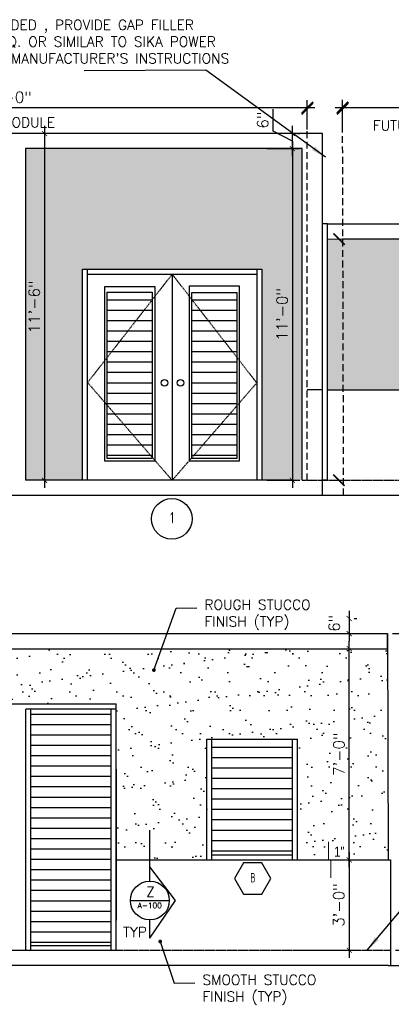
# Model space of a CAD drawing. Header units: inches. Extents: x -3803 to 30266, y -3756 to 4522.
# Tile 30 of 47: x 24072 to 24219, y 2689 to 3081. Entities that reach past the tile are written whole.
import ezdxf
from ezdxf.enums import TextEntityAlignment as Align

# ---------------------------------------------------------------- set-up
doc = ezdxf.new("R2010")
doc.units = ezdxf.units.IN
doc.header["$LTSCALE"] = 0.011
doc.header["$MEASUREMENT"] = 0
doc.header["$PDMODE"] = 1
doc.linetypes.add('DASHED', pattern=[0.75, 0.5, -0.25])
doc.layers.get('0').update_dxf_attribs({"linetype": 'CONTINUOUS'})
doc.layers.get('Defpoints').update_dxf_attribs({"linetype": 'CONTINUOUS'})
for name, color, linetype in [('a-door', 2, 'CONTINUOUS'), ('DIMS', 4, 'CONTINUOUS'), ('G-SYMB', 1, 'CONTINUOUS'), ('roof', 8, 'DASHED'), ('TEXT', 2, 'CONTINUOUS')]:
    doc.layers.add(name, color=color, linetype=linetype)
doc.layers.add('DIM', color=4, linetype='CONTINUOUS', lineweight=13)
doc.styles.add('ROMANS', font='romans.shx')
doc.styles.add('SMA', font='archstyl.shx', dxfattribs={"width": 0.8, "height": 0.0625})
doc.dimstyles.new('ANGEL', dxfattribs={"dimtxt": 4.375, "dimasz": 2, "dimexe": 3, "dimexo": 2, "dimgap": 1.5, "dimtad": 1, "dimdec": 0, "dimzin": 3, "dimdsep": 46, "dimlunit": 4, "dimtxsty": 'ROMANS', "dimblk": 'ARCHTICK', "dimcen": 0, "dimdle": 3, "dimclrd": 4, "dimclre": 4, "dimclrt": 2, "dimadec": 0, "dimazin": 0, "dimtfac": 1, "dimtdec": 0, "dimtmove": 1, "dimatfit": 3, "dimfxl": 1, "dimfrac": 2, "dimtolj": 1, "dimtzin": 0, "dimarcsym": 0})
doc.dimstyles.new('Copy of STANDARD', dxfattribs={"dimtxt": 8, "dimasz": 3, "dimexe": 3, "dimexo": 3, "dimgap": 3, "dimtad": 1, "dimrnd": 1, "dimzin": 3, "dimdsep": 46, "dimlunit": 4, "dimtxsty": 'Standard', "dimblk": 'ARCHTICK', "dimcen": 3, "dimdle": 3, "dimadec": 0, "dimazin": 0, "dimtfac": 1, "dimtix": 1, "dimtofl": 0, "dimtmove": 1, "dimatfit": 3, "dimfxl": 3, "dimtolj": 1, "dimtzin": 0, "dimlwd": -1, "dimlwe": -1, "dimarcsym": 0})

# ---------------------------------------------------------------- blocks, each defined once
blk = doc.blocks.new('_ArchTick')
at = {"color": 0, "linetype": 'ByBlock', "const_width": 0.15}
blk.add_lwpolyline([(-0.5, -0.5), (0.5, 0.5)], dxfattribs=at)
blk = doc.blocks.new('AINC-DOORID')
at = {"layer": 'G-SYMB'}
blk.add_circle((0, 0), 0.1673, dxfattribs=at)
at = {"layer": 'G-SYMB', "color": 4, "linetype": 'Continuous', "style": 'SMA', "width": 0.75}
blk.add_attdef('DNUM', text='', height=0.0938, dxfattribs=at).set_placement((0.0025, 0.0102), align=Align.MIDDLE)
blk = doc.blocks.new('AINC-WINID')
at = {"layer": 'G-SYMB', "linetype": 'Continuous'}
blk.add_lwpolyline([(0.2577, 20.2671), (0.1675, 20.4234), (-0.0129, 20.4234), (-0.1031, 20.2671), (-0.0129, 20.1109), (0.1675, 20.1109)], close=True, dxfattribs=at)
at = {"layer": 'G-SYMB', "color": 4, "linetype": 'Continuous', "style": 'SMA', "width": 0.75}
blk.add_attdef('WNUM', text='', height=0.0938, dxfattribs=at).set_placement((0.0793, 20.2753), align=Align.MIDDLE)
blk = doc.blocks.new('*D151')
at = {"layer": 'Defpoints', "color": 0, "ltscale": 10, "transparency": 16777216}
for p in [(23946.03, 3045.31), (24186.03, 3045.78), (24186.03, 3045.78)]:
    blk.add_point(p, dxfattribs=at)
at = {"layer": 'DIM', "color": 4, "lineweight": -2, "ltscale": 10, "transparency": 16777216}
for p, q in [((23946.03, 3047.31), (23946.03, 3048.78)), ((24186.03, 3047.78), (24186.03, 3048.78)), ((23943.03, 3045.78), (24189.03, 3045.78))]:
    blk.add_line(p, q, dxfattribs=at)
at = {"layer": 'DIM', "color": 4, "lineweight": -2, "ltscale": 10, "transparency": 16777216, "xscale": 2, "yscale": 2, "zscale": 2, "rotation": 180}
blk.add_blockref('_ArchTick', (23946.03, 3045.78), dxfattribs=at)
at = {"layer": 'DIM', "color": 4, "lineweight": -2, "ltscale": 10, "transparency": 16777216, "xscale": 2, "yscale": 2, "zscale": 2}
blk.add_blockref('_ArchTick', (24186.03, 3045.78), dxfattribs=at)
at = {"layer": 'DIM', "color": 2, "ltscale": 10, "transparency": 16777216, "insert": (24066.03, 3049.88), "char_height": 4.375, "attachment_point": 5, "style": 'ROMANS'}
blk.add_mtext('\\A1;20\'-0"', dxfattribs=at)
blk = doc.blocks.new('*D152')
at = {"layer": 'Defpoints', "color": 0, "ltscale": 10, "transparency": 16777216}
for p in [(24200.03, 3045.81), (24320.03, 3045.81), (24320.03, 3045.81)]:
    blk.add_point(p, dxfattribs=at)
at = {"layer": 'DIM', "color": 4, "lineweight": -2, "ltscale": 10, "transparency": 16777216}
for p, q in [((24200.03, 3047.81), (24200.03, 3048.81)), ((24320.03, 3047.81), (24320.03, 3048.81)), ((24197.03, 3045.81), (24323.03, 3045.81))]:
    blk.add_line(p, q, dxfattribs=at)
at = {"layer": 'DIM', "color": 4, "lineweight": -2, "ltscale": 10, "transparency": 16777216, "xscale": 2, "yscale": 2, "zscale": 2, "rotation": 180}
blk.add_blockref('_ArchTick', (24200.03, 3045.81), dxfattribs=at)
at = {"layer": 'DIM', "color": 4, "lineweight": -2, "ltscale": 10, "transparency": 16777216, "xscale": 2, "yscale": 2, "zscale": 2}
blk.add_blockref('_ArchTick', (24320.03, 3045.81), dxfattribs=at)
at = {"layer": 'DIM', "color": 2, "ltscale": 10, "transparency": 16777216, "insert": (24260.03, 3049.92), "char_height": 4.375, "attachment_point": 5, "style": 'ROMANS'}
blk.add_mtext('\\A1;10\'-0"', dxfattribs=at)
blk = doc.blocks.new('*D155')
at = {"layer": 'Defpoints', "color": 0, "ltscale": 10, "transparency": 16777216}
for p in [(24167.94, 3029.45), (24167.94, 2897.45), (24180.08, 2897.45)]:
    blk.add_point(p, dxfattribs=at)
at = {"layer": 'DIM', "color": 4, "lineweight": -2, "ltscale": 10, "transparency": 16777216}
for p, q in [((24169.94, 3029.45), (24183.08, 3029.45)), ((24180.08, 3032.45), (24180.08, 2894.45)), ((24169.94, 2897.45), (24183.08, 2897.45))]:
    blk.add_line(p, q, dxfattribs=at)
at = {"layer": 'DIM', "color": 4, "lineweight": -2, "ltscale": 10, "transparency": 16777216, "xscale": 2, "yscale": 2, "zscale": 2}
for p, rotation in [((24180.08, 3029.45), 90), ((24180.08, 2897.45), 270)]:
    blk.add_blockref('_ArchTick', p, dxfattribs=dict(at, rotation=rotation))
at = {"layer": 'DIM', "color": 2, "ltscale": 10, "transparency": 16777216, "insert": (24175.98, 2963.45), "char_height": 4.375, "attachment_point": 5, "rotation": 90, "style": 'ROMANS'}
blk.add_mtext('\\A1;11\'-0"', dxfattribs=at)
blk = doc.blocks.new('*D159')
at = {"layer": 'Defpoints', "color": 0, "ltscale": 10, "transparency": 16777216}
for p in [(24182.12, 2746.45), (24182.12, 2710.45), (24202.65, 2710.45)]:
    blk.add_point(p, dxfattribs=at)
at = {"layer": 'DIM', "color": 4, "lineweight": -2, "ltscale": 10, "transparency": 16777216}
for p, q in [((24202.65, 2749.45), (24202.65, 2707.45)), ((24184.12, 2746.45), (24205.65, 2746.45)), ((24184.12, 2710.45), (24205.65, 2710.45))]:
    blk.add_line(p, q, dxfattribs=at)
at = {"layer": 'DIM', "color": 4, "lineweight": -2, "ltscale": 10, "transparency": 16777216, "xscale": 2, "yscale": 2, "zscale": 2}
for p, rotation in [((24202.65, 2746.45), 90), ((24202.65, 2710.45), 270)]:
    blk.add_blockref('_ArchTick', p, dxfattribs=dict(at, rotation=rotation))
at = {"layer": 'DIM', "color": 2, "ltscale": 10, "transparency": 16777216, "insert": (24198.55, 2728.45), "char_height": 4.375, "attachment_point": 5, "rotation": 90, "style": 'ROMANS'}
blk.add_mtext('\\A1;3\'-0"', dxfattribs=at)
blk = doc.blocks.new('*D160')
at = {"layer": 'Defpoints', "color": 0, "ltscale": 10, "transparency": 16777216}
for p in [(24202.65, 2830.45), (24202.69, 2830.45), (24202.65, 2746.45)]:
    blk.add_point(p, dxfattribs=at)
at = {"layer": 'DIM', "color": 4, "lineweight": -2, "ltscale": 10, "transparency": 16777216}
for p, q in [((24202.69, 2743.45), (24202.69, 2833.45)), ((24204.65, 2830.45), (24205.69, 2830.45)), ((24204.65, 2746.45), (24205.69, 2746.45))]:
    blk.add_line(p, q, dxfattribs=at)
at = {"layer": 'DIM', "color": 4, "lineweight": -2, "ltscale": 10, "transparency": 16777216, "xscale": 2, "yscale": 2, "zscale": 2}
for p, rotation in [((24202.69, 2830.45), 90), ((24202.69, 2746.45), 270)]:
    blk.add_blockref('_ArchTick', p, dxfattribs=dict(at, rotation=rotation))
at = {"layer": 'DIM', "color": 2, "ltscale": 10, "transparency": 16777216, "insert": (24198.58, 2788.45), "char_height": 4.375, "attachment_point": 5, "rotation": 90, "style": 'ROMANS'}
blk.add_mtext('\\A1;7\'-0"', dxfattribs=at)
blk = doc.blocks.new('*D181')
at = {"layer": 'Defpoints', "color": 0, "ltscale": 10, "transparency": 16777216}
for p in [(24180.08, 3035.45), (24180.08, 3035.45), (24180.08, 3029.45)]:
    blk.add_point(p, dxfattribs=at)
at = {"layer": 'DIM', "color": 4, "lineweight": -2, "ltscale": 10, "transparency": 16777216}
for p, q in [((24172.44, 3036.37), (24172.44, 3045.2)), ((24180.08, 3026.45), (24180.08, 3038.45)), ((24180.08, 3032.45), (24172.44, 3036.37)), ((24182.08, 3035.45), (24183.08, 3035.45)), ((24182.08, 3029.45), (24183.08, 3029.45))]:
    blk.add_line(p, q, dxfattribs=at)
at = {"layer": 'DIM', "color": 4, "lineweight": -2, "ltscale": 10, "transparency": 16777216, "xscale": 2, "yscale": 2, "zscale": 2}
for p, rotation in [((24180.08, 3035.45), 90), ((24180.08, 3029.45), 270)]:
    blk.add_blockref('_ArchTick', p, dxfattribs=dict(at, rotation=rotation))
at = {"layer": 'DIM', "color": 2, "ltscale": 10, "transparency": 16777216, "insert": (24168.33, 3040.79), "char_height": 4.375, "attachment_point": 5, "rotation": 90, "style": 'ROMANS'}
blk.add_mtext('\\A1;6"', dxfattribs=at)
blk = doc.blocks.new('*D182')
at = {"layer": 'Defpoints', "color": 0, "ltscale": 10, "transparency": 16777216}
for p in [(24085.19, 3035.45), (24081.58, 2897.45), (24085.19, 2897.45)]:
    blk.add_point(p, dxfattribs=at)
at = {"layer": 'DIM', "color": 4, "lineweight": -2, "ltscale": 10, "transparency": 16777216}
for p, q in [((24081.58, 3038.45), (24081.58, 2894.45)), ((24083.19, 3035.45), (24078.58, 3035.45)), ((24083.19, 2897.45), (24078.58, 2897.45))]:
    blk.add_line(p, q, dxfattribs=at)
at = {"layer": 'DIM', "color": 4, "lineweight": -2, "ltscale": 10, "transparency": 16777216, "xscale": 2, "yscale": 2, "zscale": 2}
for p, rotation in [((24081.58, 3035.45), 90), ((24081.58, 2897.45), 270)]:
    blk.add_blockref('_ArchTick', p, dxfattribs=dict(at, rotation=rotation))
at = {"layer": 'DIM', "color": 2, "ltscale": 10, "transparency": 16777216, "insert": (24077.47, 2966.45), "char_height": 4.375, "attachment_point": 5, "rotation": 90, "style": 'ROMANS'}
blk.add_mtext('\\A1;11\'-6"', dxfattribs=at)
blk = doc.blocks.new('*D183')
at = {"layer": 'Defpoints', "color": 0, "ltscale": 10, "transparency": 16777216}
for p in [(24202.65, 2842.45), (24202.65, 2836.45), (24202.65, 2836.45)]:
    blk.add_point(p, dxfattribs=at)
at = {"layer": 'DIM', "color": 4, "lineweight": -2, "ltscale": 10, "transparency": 16777216}
for p, q in [((24202.65, 2845.45), (24202.65, 2833.45)), ((24204.65, 2842.45), (24205.65, 2842.45)), ((24204.65, 2836.45), (24205.65, 2836.45))]:
    blk.add_line(p, q, dxfattribs=at)
at = {"layer": 'DIM', "color": 4, "lineweight": -2, "ltscale": 10, "transparency": 16777216, "xscale": 2, "yscale": 2, "zscale": 2}
for p, rotation in [((24202.65, 2842.45), 90), ((24202.65, 2836.45), 270)]:
    blk.add_blockref('_ArchTick', p, dxfattribs=dict(at, rotation=rotation))
at = {"layer": 'DIM', "color": 2, "ltscale": 10, "transparency": 16777216, "insert": (24196.72, 2840.55), "char_height": 4.375, "attachment_point": 5, "rotation": 90, "style": 'ROMANS'}
blk.add_mtext('\\A1;6"', dxfattribs=at)
blk = doc.blocks.new('*D303')
at = {"layer": 'Defpoints', "color": 0, "ltscale": 10, "transparency": 16777216}
for p in [(24217.91, 2836.45), (24219.12, 2710.45), (24232.95, 2710.45)]:
    blk.add_point(p, dxfattribs=at)
at = {"layer": 'DIM', "color": 4, "lineweight": -2, "ltscale": 10, "transparency": 16777216}
for p, q in [((24232.95, 2839.45), (24232.95, 2707.45)), ((24219.91, 2836.45), (24235.95, 2836.45)), ((24221.12, 2710.45), (24235.95, 2710.45))]:
    blk.add_line(p, q, dxfattribs=at)
at = {"layer": 'DIM', "color": 4, "lineweight": -2, "ltscale": 10, "transparency": 16777216, "xscale": 2, "yscale": 2, "zscale": 2}
for p, rotation in [((24232.95, 2836.45), 90), ((24232.95, 2710.45), 270)]:
    blk.add_blockref('_ArchTick', p, dxfattribs=dict(at, rotation=rotation))
at = {"layer": 'DIM', "color": 2, "ltscale": 10, "transparency": 16777216, "insert": (24228.84, 2773.45), "char_height": 4.375, "attachment_point": 5, "rotation": 90, "style": 'ROMANS'}
blk.add_mtext('\\A1;10\'-6"', dxfattribs=at)

msp = doc.modelspace()

# ---------------------------------------------------------------- hatches: boundary and pattern name
at = {"ltscale": 10}
h = msp.add_hatch(dxfattribs=at)
h.set_pattern_fill('AR-SAND', color=1, scale=6)
h.set_pattern_definition([(37.5, (0, -16.996), (-0.37796, 11.5609426), [0, -9.12, 0, -10.2, 0, -9.75]), (7.5, (0, -16.996), (10.61866, 16.932876), [0, -4.92, 0, -8.22, 0, -3.15]), (327.5, (-7.38, -16.996), (18.684851, 0.0339543), [0, -3, 0, -10.8, 0, -14.1]), (317.5, (-7.38, -16.996), (18.03676, 5.266053), [0, -1.5, 0, -7.08, 0, -8.1])])
h.paths.add_polyline_path([(23890.0266933, 2933.6591937), (23937.7086725, 2933.4496154), (23938.0266933, 2993.4496154), (23806.0266933, 2993.4496154), (23806.0266933, 2960.4496154), (23806.0266933, 2933.4496154), (23854.0266933, 2933.4496154), (23854.0266933, 2981.6591937), (23890.0266933, 2981.6591937)])
h.paths.add_polyline_path([(24066.0266933, 3017.4496154), (23940.0266933, 3017.4496154), (23940.0266933, 2933.4496154), (23982.0266933, 2933.4496154), (23982.0266933, 2981.4496154), (24066.0266933, 2981.4496154)])
h.paths.add_polyline_path([(24074.0266933, 3029.4496154), (24184.0266933, 3029.4496154), (24184.0266933, 2897.4496154), (24167.9352227, 2897.4496154), (24167.9352227, 2981.4496154), (24096.6992921, 2981.4496154), (24096.6992921, 2897.4496154), (24074.0266933, 2897.4496154)])
h.paths.add_polyline_path([(24194.0266933, 2993.4496154), (24326.0266933, 2993.4496154), (24326.0266933, 2933.4496154), (24278.0266933, 2933.4496154), (24278.0266933, 2981.1960286), (24242.0266933, 2981.1960286), (24242.0266933, 2933.1960286), (24194.0266933, 2933.4496154)])
h = msp.add_hatch(dxfattribs=at)
h.set_pattern_fill('AR-SAND', color=1, scale=6)
h.set_pattern_definition([(37.5, (0, -26.762), (-0.37796, 11.5609426), [0, -9.12, 0, -10.2, 0, -9.75]), (7.5, (0, -26.762), (10.61866, 16.932876), [0, -4.92, 0, -8.22, 0, -3.15]), (327.5, (-7.38, -26.762), (18.684851, 0.0339543), [0, -3, 0, -10.8, 0, -14.1]), (317.5, (-7.38, -26.762), (18.03676, 5.266053), [0, -1.5, 0, -7.08, 0, -8.1])])
h.paths.add_polyline_path([(23930.1217128, 2746.4488214), (23966.1217128, 2746.4488214), (23966.1217128, 2808.4488214), (24110.1217128, 2808.4488214), (24110.1217128, 2746.4488214), (24146.1217128, 2746.4488214), (24146.1217128, 2794.4488214), (24182.1217128, 2794.4488214), (24182.1217128, 2746.4488214), (24218.1217128, 2746.4488214), (24217.9104832, 2830.4488214), (23930.1217128, 2830.4488214)])
at = {"layer": 'a-door'}
h = msp.add_hatch(dxfattribs=at)
h.set_pattern_fill('LINE', color=256, scale=33)
h.set_pattern_definition([(0, (-585.2525, 283.922), (0, 4.125), [])])
h.paths.add_polyline_path([(24124.3793787, 2972.2704636), (24106.5227961, 2972.2704636), (24106.5227961, 2906.125757), (24124.3793787, 2906.125757)])
h.paths.add_polyline_path([(24157.994605, 2972.1505307), (24140.1380224, 2972.1505307), (24140.1380224, 2906.125757), (24157.994605, 2906.125757)])
h = msp.add_hatch(dxfattribs=at)
h.set_pattern_fill('LINE', color=256, scale=33)
h.set_pattern_definition([(0, (-629.7675, 48.9213), (0, 4.125), [])])
h.paths.add_polyline_path([(24076.1217128, 2804.4488214), (24108.1217128, 2804.4488214), (24108.1217128, 2712.343356), (24076.1217128, 2712.343356)])
h = msp.add_hatch(dxfattribs=at)
h.set_pattern_fill('LINE', color=256, scale=33)
h.set_pattern_definition([(0, (-557.7675, 72.9213), (0, 4.125), [])])
h.paths.add_polyline_path([(24148.1217128, 2792.2997753), (24180.1217128, 2792.2997753), (24180.1217128, 2748.4488214), (24148.1217128, 2748.4488214)])

# ---------------------------------------------------------------- linework, layer by layer
at = {"color": 5, "ltscale": 10}
for p, q in [((24186.0266933, 3035.4496154), (24066.0266933, 3035.4496154)), ((24192.0266933, 3035.4496154), (24186.0266933, 3035.4496154)), ((24192.0266933, 2891.4496154), (24192.0266933, 3035.4496154)), ((24184.0266933, 3029.4496154), (24074.0266933, 3029.4496154)), ((24074.0266933, 3029.4496154), (24074.0266933, 2897.4496154)), ((24184.0266933, 2897.4496154), (24184.0266933, 3029.4496154)), ((24180.0266933, 2897.4496154), (24074.0266933, 2897.4496154)), ((23930.1217128, 2836.4488214), (24217.9104832, 2836.4488214)), ((24217.9104832, 2830.4488214), (24217.9104832, 2836.4488214)), ((23930.1217128, 2830.4488214), (24218.1217128, 2830.4488214))]:
    msp.add_line(p, q, dxfattribs=at)
at = {"color": 4, "ltscale": 10}
for p, q in [((24180.0266933, 3035.4496154), (24072.0266933, 3035.4496154)), ((24194.0266933, 2999.4496154), (24192.0266933, 2999.4496154)), ((24194.0266933, 2999.4496154), (24326.0266933, 2999.4496154)), ((24194.0266933, 2897.4496154), (24194.0266933, 2999.4496154)), ((24242.0266933, 2993.4496154), (24200.0266933, 2993.4496154)), ((24192.0266933, 2933.4496154), (24186.0266933, 2933.4496154)), ((24194.0266933, 2933.4496154), (24326.0266933, 2933.4496154)), ((24194.0266933, 2897.4496154), (24192.0266933, 2897.4496154)), ((24217.9104832, 2836.4488214), (24218.1217128, 2746.4488214)), ((24110.1217128, 2782.4488214), (24110.1217128, 2722.4488214)), ((24110.1217128, 2746.4488214), (24219.1217128, 2746.4488214)), ((24219.1217128, 2746.4488214), (24219.1217128, 2710.4488214)), ((23966.1217128, 2710.4488214), (24110.1217128, 2710.4488214)), ((24219.1217128, 2710.4488214), (24219.1217128, 2704.4488214))]:
    msp.add_line(p, q, dxfattribs=at)
at = {"color": 6, "ltscale": 10}
for p, q in [((24345.3975091, 2891.4496154), (23806.0266933, 2891.4496154)), ((24218.1217128, 2704.4488214), (23930.1217128, 2704.4488214)), ((24218.1217128, 2704.4488214), (24248.2923923, 2704.4488214))]:
    msp.add_line(p, q, dxfattribs=at)
at = {"color": 1, "ltscale": 10}
for p, q in [((24123.4588642, 2737.9806171), (24123.4588642, 2758.2907543)), ((24123.4588642, 2737.9806171), (24123.4588642, 2743.5857157)), ((24133.6709463, 2730.2776512), (24123.4588642, 2743.5857157)), ((24115.7321202, 2730.2538731), (24131.1856083, 2730.2538731)), ((24123.4588642, 2715.2314932), (24133.6709463, 2730.2776512)), ((24123.4588642, 2715.2314932), (24123.4588642, 2722.527129))]:
    msp.add_line(p, q, dxfattribs=at)
msp.add_circle((24123.4588642, 2730.2538731), 7.7267441, dxfattribs=at)
at = {"layer": 'a-door', "color": 2, "linetype": 'Continuous', "lineweight": -3}
for p, q in [((24096.6992921, 2981.4496154), (24167.9352227, 2981.4496154)), ((24096.7047702, 2897.4496154), (24096.7047702, 2981.4496154)), ((24098.7047702, 2897.4496154), (24098.7047702, 2981.4496154)), ((24098.7047702, 2979.4496154), (24165.9352227, 2979.4496154)), ((24132.3199964, 2979.4496154), (24132.3199964, 2897.4496154)), ((24165.9352227, 2981.4496154), (24165.9352227, 2897.4496154)), ((24167.9352227, 2981.4496154), (24167.9352227, 2897.4496154)), ((24002.1217128, 2808.4488214), (24110.1217128, 2808.4488214)), ((24110.1217128, 2806.4488214), (24110.1217128, 2808.4488214))]:
    msp.add_line(p, q, dxfattribs=at)
at = {"layer": 'a-door'}
for p, q in [((24074.1217128, 2722.4488214), (24074.1217128, 2806.4488214)), ((24074.1217128, 2710.4488214), (24074.1217128, 2806.4488214)), ((24110.1217128, 2806.4488214), (24074.1217128, 2806.4488214)), ((24076.1217128, 2710.4488214), (24076.1217128, 2806.4488214)), ((24108.1217128, 2710.4488214), (24108.1217128, 2806.4488214)), ((24110.1217128, 2710.4488214), (24110.1217128, 2806.4488214)), ((24146.1217128, 2746.4488214), (24146.1217128, 2794.4488214)), ((24146.1217128, 2794.4488214), (24182.1217128, 2794.4488214)), ((24148.1217128, 2746.4488214), (24148.1217128, 2794.4488214)), ((24180.1217128, 2746.4488214), (24180.1217128, 2794.4488214)), ((24182.1217128, 2746.4488214), (24182.1217128, 2794.4488214)), ((24148.1217128, 2748.4488214), (24180.1217128, 2748.4488214)), ((24076.1217128, 2712.343356), (24108.1217128, 2712.343356))]:
    msp.add_line(p, q, dxfattribs=at)
at = {"layer": 'a-door', "color": 2, "linetype": 'Continuous', "lineweight": -3}
for points in [[(24105.5227961, 2974.623925), (24125.3793787, 2974.623925), (24125.3793787, 2905.125757), (24105.5227961, 2905.125757)], [(24139.1380224, 2974.7857163), (24158.994605, 2974.7857163), (24158.994605, 2905.125757), (24139.1380224, 2905.125757)], [(24106.5227961, 2972.2704636), (24124.3793787, 2972.2704636), (24124.3793787, 2906.125757), (24106.5227961, 2906.125757)], [(24140.1380224, 2972.1505307), (24157.994605, 2972.1505307), (24157.994605, 2906.125757), (24140.1380224, 2906.125757)]]:
    msp.add_lwpolyline(points, close=True, dxfattribs=at)
for centre in [(24129.253622, 2936.2412723), (24135.6323442, 2936.2412723)]:
    msp.add_circle(centre, 1.3187073, dxfattribs=at)
at = {"layer": 'DIM', "color": 4, "ltscale": 10}
msp.add_line((24194.0266933, 2993.4496154), (24201.6000593, 2993.4496154), dxfattribs=at)
at = {"layer": 'DIM', "ltscale": 10}
for p, q in [((24194.4247971, 2746.4488214), (24194.4247971, 2753.6174412)), ((24195.4247971, 2739.2802016), (24195.4247971, 2746.4488214))]:
    msp.add_line(p, q, dxfattribs=at)
msp.add_lwpolyline([(23930.1217128, 2836.4488214), (24217.9104832, 2836.4488214), (24217.9104832, 2830.4488214), (23930.1217128, 2830.4488214)], close=True, dxfattribs=at)
at = {"layer": 'DIMS', "color": 4, "ltscale": 10}
for p, q in [((24186.0266933, 3036.9991315), (24186.0266933, 3048.776953)), ((24186.0266933, 3036.9991315), (24186.0266933, 3048.3137879)), ((24200.0573507, 3036.9991315), (24200.0573507, 3048.776953)), ((24200.0573507, 3036.9991315), (24200.0573507, 3048.3137879))]:
    msp.add_line(p, q, dxfattribs=at)
at = {"layer": 'roof', "ltscale": 500}
for p, q in [((24186.0266933, 2897.4496154), (24186.0266933, 3048.3137879)), ((24200.4517207, 2891.4496154), (24200.0266933, 3048.3137879))]:
    msp.add_line(p, q, dxfattribs=at)
at = {"layer": 'roof', "ltscale": 53}
for p, q in [((24132.3199964, 2979.4496154), (24098.7047702, 2936.3673118)), ((24165.9352227, 2936.2286209), (24132.3199964, 2979.4496154)), ((24098.7047702, 2936.3673118), (24132.3199964, 2897.4496154)), ((24132.3199964, 2897.4496154), (24165.9352227, 2936.2286209)), ((24184.0266933, 2897.4496154), (24326.0266933, 2897.4496154)), ((24110.1217128, 2710.4488214), (24219.1217128, 2710.4488214))]:
    msp.add_line(p, q, dxfattribs=at)

# ---------------------------------------------------------------- block references
for name, p, xscale, yscale, zscale, values in [('AINC-DOORID', (24132.1561077, 2882.1147085), 48.29248555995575, 48.29248555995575, 48.29248555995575, {'DNUM': '1'}), ('AINC-WINID', (24161.2260524, 1923.7837369), 40.22379667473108, 40.22379667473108, 40.22379667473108, {'WNUM': 'B'})]:
    msp.add_blockref(name, p, dxfattribs=dict(xscale=xscale, yscale=yscale, zscale=zscale)).add_auto_attribs(values)
at = {"layer": 'DIM', "color": 4, "ltscale": 10, "xscale": 4.5, "yscale": 4.5, "zscale": 4.5}
for p, rotation in [((24198.6000593, 2993.4496154), 90), ((24198.6000593, 2897.4496154), 270)]:
    msp.add_blockref('_ArchTick', p, dxfattribs=dict(at, rotation=rotation))
at = {"layer": 'DIMS', "color": 4, "ltscale": 10, "xscale": 4.5, "yscale": 4.5, "zscale": 4.5}
for p in [(24186.0266933, 3045.776953), (24200.0573507, 3045.776953)]:
    msp.add_blockref('_ArchTick', p, dxfattribs=at)
at = {"layer": 'DIMS', "color": 4, "ltscale": 10, "xscale": 4.5, "yscale": 4.5, "zscale": 4.5, "rotation": 180}
for p in [(24186.0266933, 3045.3137879), (24200.0573507, 3045.3137879)]:
    msp.add_blockref('_ArchTick', p, dxfattribs=at)

# ---------------------------------------------------------------- texts
at = {"layer": 'TEXT', "color": 2, "attachment_point": 1}
for s, insert, char_height, width in [("{\\Fromans|c0; WHEN MODULES ARE ADDED , PROVIDE GAP FILLER COMPOUND AT JOINT , EQ. OR SIMILAR TO SIKA POWER SET GAP FILLER AS PER MANUFACTURER'S INSTRUCTIONS}", (24000.693216, 3080.6754358), 4.0006921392, 171.070528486), ('{\\Fromans|c0;MAIN MODULE}', (24049.2663378, 3041.8749559), 4.000692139, 137.254255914), ('{\\Fromans|c0;FUTURE EXPANSION MODULE 1}', (24212.0917746, 3040.6316069), 4.000692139, 137.254255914), ('{\\Fromans|c0;ROUGH STUCCO\\PFINISH (TYP)}', (24145.150953, 2849.9511107), 4.000692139, 137.254255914), ('{\\fTechnic|b0|i0|c2|p2;1"}', (24196.6826868, 2751.6995197), 4.000692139, 137.254255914), ('{\\Fromans|c0;Z}', (24122.0203552, 2735.6911596), 4.000692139, 137.254255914), ('{\\Fromans|c0;A-100}', (24118.5845182, 2729.363289), 2.159637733, 74.092047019), ('{\\Fromans|c0;TYP}', (24112.8206171, 2719.6979817), 4.000692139, 137.254255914), ('{\\Fromans|c0;SMOOTH STUCCO\\PFINISH (TYP)}', (24144.3353257, 2700.681293), 4.000692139, 137.254255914)]:
    msp.add_mtext(s, dxfattribs=dict(at, insert=insert, char_height=char_height, width=width))

# ---------------------------------------------------------------- dimensions: what is measured, and where the dimension line sits
at = {"layer": 'DIM', "ltscale": 10}
for base, p1, p2, picture, middle in [((24186.0266933, 3045.776953), (23946.0266933, 3045.3137879), (24186.0266933, 3045.776953), '*D151', (24066.0266933, 3049.8811197)), ((24320.0266933, 3045.8149047), (24200.0334641, 3045.8149047), (24320.0266933, 3045.8149047), '*D152', (24260.0300787, 3049.9190714))]:
    dim = msp.add_linear_dim(base=base, p1=p1, p2=p2, dimstyle='ANGEL', dxfattribs=at)
    dim.commit()
    dim.dimension.update_dxf_attribs({"geometry": picture, "text_midpoint": middle})
for base, p1, p2, picture, middle, dimtype in [((24180.0846888, 3035.4496154), (24180.0846888, 3029.4496154), (24180.0846888, 3035.4496154), '*D181', (24172.4358644, 3037.8683654), 161), ((24202.6519458, 2836.4488214), (24202.6519458, 2842.4488214), (24202.6519458, 2836.4488214), '*D183', (24200.8214121, 2840.5510844), 160)]:
    dim = msp.add_linear_dim(base=base, p1=p1, p2=p2, angle=90, dimstyle='ANGEL', dxfattribs=at)
    dim.commit()
    dim.dimension.update_dxf_attribs({"geometry": picture, "text_midpoint": middle, "dimtype": dimtype})
for base, p1, p2, picture, middle in [((24081.5782375, 2897.4496154), (24085.1879505, 3035.4496154), (24085.1879505, 2897.4496154), '*D182', (24077.4740708, 2966.4496154)), ((24180.0846888, 2897.4496154), (24167.9352227, 3029.4496154), (24167.9352227, 2897.4496154), '*D155', (24175.9805222, 2963.4496154)), ((24232.9468598, 2710.4488214), (24217.9104832, 2836.4488214), (24219.1217128, 2710.4488214), '*D303', (24228.8426931, 2773.4488214)), ((24202.6860285, 2830.4488214), (24202.6519458, 2746.4488214), (24202.6519458, 2830.4488214), '*D160', (24198.5818618, 2788.4488214)), ((24202.6519458, 2710.4488214), (24182.1217128, 2746.4488214), (24182.1217128, 2710.4488214), '*D159', (24198.5477792, 2728.4488214))]:
    dim = msp.add_linear_dim(base=base, p1=p1, p2=p2, angle=90, dimstyle='ANGEL', dxfattribs=at)
    dim.commit()
    dim.dimension.update_dxf_attribs({"geometry": picture, "text_midpoint": middle})

# ---------------------------------------------------------------- leaders
at = {"layer": 'TEXT', "color": 9, "ltscale": 10, "annotation_type": 0, "has_hookline": 1, "hookline_direction": 0}
for points, override, text_width in [([(23940.0266933, 3023.4496154), (23986.4856999, 3073.7717603), (23991.693216, 3078.4423779), (23997.693216, 3078.4423779)], {"dimasz": 6, "dimtad": 0}, 162.8853228), ([(24193.3071747, 3026.0376935), (24145.7298221, 3060.7041396), (24097.3216942, 3060.381581)], {"dimasz": 6, "dimtad": 0}, 30.8624822), ([(24125.0736801, 2821.9537326), (24133.8709569, 2846.5800378), (24142.150953, 2846.7029921)], {"dimasz": 6, "dimtad": 0, "dimldrblk": 'DotSmall'}, 46.4842325), ([(24209.7746255, 2710.4488214), (24229.7323086, 2734.2561276), (24238.5394658, 2734.251309)], {"dimasz": 6, "dimtad": 0}, 30.4814639), ([(24127.5600747, 2713.9462452), (24133.0553296, 2697.3102201), (24141.3353257, 2697.4331744)], {"dimasz": 6, "dimtad": 0, "dimldrblk": 'DotSmall'}, 50.1039063)]:
    msp.add_leader(points, dimstyle='Copy of STANDARD', override=override, dxfattribs=dict(at, text_width=text_width))

doc.saveas('drawing.dxf')
